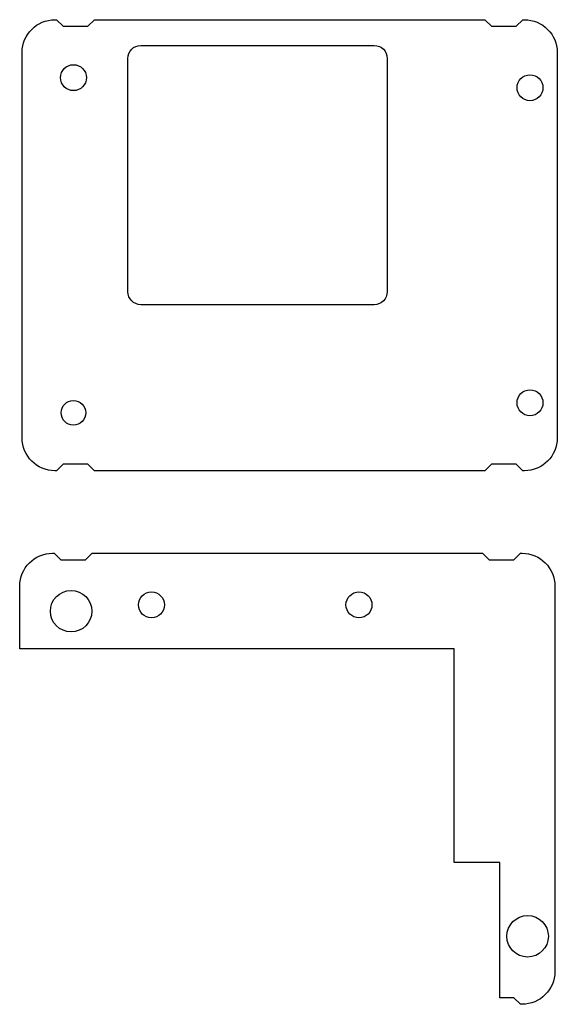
# Model space of a CAD drawing. Header units: millimetres. Extents: x -20.7 to 20.7, y -38 to 38.
import ezdxf

# ---------------------------------------------------------------- set-up
doc = ezdxf.new("R2010")
doc.units = ezdxf.units.MM
doc.layers.get('0').update_dxf_attribs({"color": 18, "true_color": 0x000000})

msp = doc.modelspace()

# ---------------------------------------------------------------- linework, layer by layer
for p, q in [((18.061, 37.98), (18.188, 37.98)), ((-18.007, 37.98), (-17.88, 37.98)), ((-17.88, 37.98), (-17.372, 37.472)), ((-17.372, 37.472), (-15.467, 37.472)), ((-15.467, 37.472), (-14.959, 37.98)), ((-14.959, 37.98), (15.14, 37.98)), ((15.14, 37.98), (15.648, 37.472)), ((15.648, 37.472), (17.553, 37.472)), ((17.553, 37.472), (18.061, 37.98)), ((-11.384, 35.995), (6.616, 35.995)), ((-20.547, 5.722), (-20.547, 35.44)), ((-12.384, 16.995), (-12.384, 34.995)), ((7.616, 34.995), (7.616, 16.995)), ((20.728, 35.44), (20.728, 5.722)), ((6.616, 15.995), (-11.384, 15.995)), ((-17.88, 3.182), (-18.007, 3.182)), ((-17.372, 3.69), (-17.88, 3.182)), ((-15.467, 3.69), (-17.372, 3.69)), ((-14.959, 3.182), (-15.467, 3.69)), ((15.14, 3.182), (-14.959, 3.182)), ((15.648, 3.69), (15.14, 3.182)), ((17.553, 3.69), (15.648, 3.69)), ((18.061, 3.182), (17.553, 3.69)), ((18.188, 3.182), (18.061, 3.182)), ((-18.188, -3.182), (-18.061, -3.182)), ((-18.061, -3.182), (-17.553, -3.69)), ((-17.553, -3.69), (-15.648, -3.69)), ((-15.648, -3.69), (-15.14, -3.182)), ((-15.14, -3.182), (14.959, -3.182)), ((14.959, -3.182), (15.467, -3.69)), ((15.467, -3.69), (17.372, -3.69)), ((17.372, -3.69), (17.88, -3.182)), ((17.88, -3.182), (18.007, -3.182)), ((-20.728, -10.562), (-20.728, -5.722)), ((20.547, -5.722), (20.547, -35.44)), ((12.764, -10.562), (-20.728, -10.562)), ((12.764, -27.039), (12.764, -10.562)), ((16.285, -27.039), (12.764, -27.039)), ((16.285, -37.472), (16.285, -27.039)), ((17.372, -37.472), (16.285, -37.472)), ((17.88, -37.98), (17.372, -37.472)), ((18.007, -37.98), (17.88, -37.98))]:
    msp.add_line(p, q)
for centre, radius in [((-16.584, 33.51), 1), ((18.623, 32.733), 1), ((18.623, 8.43), 1), ((-16.584, 7.653), 0.95), ((-16.766, -7.653), 1.6), ((-10.566, -7.168), 1), ((5.434, -7.168), 1), ((18.442, -32.733), 1.6)]:
    msp.add_circle(centre, radius)
at = {"extrusion": (0, 0, -1)}
for centre, radius, start, end in [((-18.188, 35.44), 2.54, 90.0039, 179.99608), ((18.006, 35.44), 2.54, 0.00394, 89.99606), ((11.384, 34.995), 1, 360, 90), ((-6.616, 34.995), 1, 90, 180), ((11.384, 16.995), 1, 270, 360), ((-6.616, 16.995), 1, 180, 270), ((18.006, 5.723), 2.54, 270.00392, 359.99601), ((-18.188, 5.723), 2.54, 180.00397, 269.99612), ((18.188, -5.723), 2.54, 0.00394, 89.99606), ((-18.006, -5.723), 2.54, 90.0039, 179.99608), ((-18.006, -35.44), 2.54, 180.00397, 269.99612)]:
    msp.add_arc(centre, radius, start, end, dxfattribs=at)

doc.saveas('drawing.dxf')
